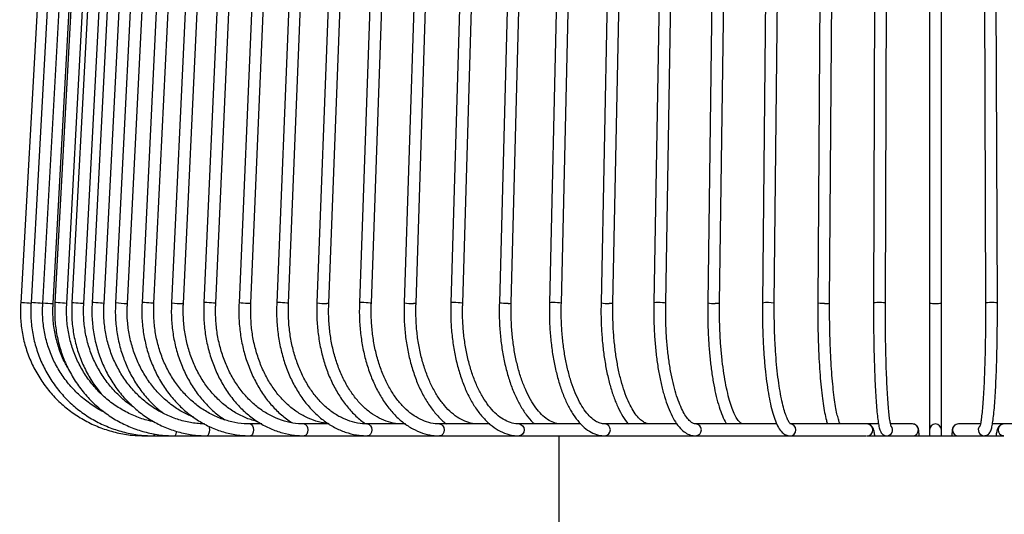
# Model space of a CAD drawing. Header units: millimetres. Extents: x 63 to 126, y 118 to 245.
# Tile 7 of 17: x 86 to 103, y 158 to 167. Entities that reach past the tile are written whole.
import ezdxf

# ---------------------------------------------------------------- set-up
doc = ezdxf.new("R2010")
doc.units = ezdxf.units.MM
doc.styles.add('SLDTEXTSTYLE0', font='TXT', dxfattribs={"width": 0.75})
doc.dimstyles.new('SLDDIMSTYLE0', dxfattribs={"dimtxt": 3.5, "dimasz": 3.302, "dimexe": 0, "dimexo": 0.0625, "dimgap": 0.875, "dimtad": 1, "dimdec": 0, "dimlfac": 10, "dimrnd": 1e-09, "dimzin": 12, "dimdsep": 46, "dimtxsty": 'SLDTEXTSTYLE0', "dimsah": 1, "dimcen": 0.09, "dimadec": 0, "dimazin": 3, "dimtfac": 1, "dimtdec": 0, "dimtofl": 0, "dimtmove": 0, "dimatfit": 3, "dimfxl": 0, "dimfrac": 2, "dimtolj": 1, "dimtzin": 12, "dimarcsym": 0})

# ---------------------------------------------------------------- blocks, each defined once
blk = doc.blocks.new('_D')
at = {"color": 7, "linetype": 'Continuous', "lineweight": 0}
for p, q in [((94.43, 174.985), (66.29, 174.985)), ((67.29, 174.985), (67.29, 117.985)), ((94.432, 117.985), (66.29, 117.985))]:
    blk.add_line(p, q, dxfattribs=at)
at = {"color": 7, "linetype": 'Continuous', "lineweight": 18}
for points in [[(67.29, 174.985), (66.782, 171.683), (67.798, 171.683)], [(67.29, 117.985), (67.798, 121.287), (66.782, 121.287)]]:
    blk.add_solid(points, dxfattribs=at)
at = {"color": 7, "linetype": 'Continuous', "lineweight": 18, "insert": (62.778, 146.365), "char_height": 3.5, "attachment_point": 1, "rotation": 90, "style": 'SLDTEXTSTYLE0'}
blk.add_mtext('570', dxfattribs=at)

msp = doc.modelspace()

# ---------------------------------------------------------------- linework, layer by layer
at = {"color": 7, "linetype": 'Continuous', "lineweight": 25}
for p, q in [((86.91, 171.98), (86.351, 161.98)), ((87.078, 171.98), (86.525, 161.98)), ((86.725, 161.969), (87.277, 171.969)), ((86.898, 161.969), (87.445, 171.969)), ((87.467, 171.98), (86.929, 161.98)), ((87.129, 161.969), (87.667, 171.969)), ((87.743, 171.979), (87.215, 161.979)), ((87.415, 161.969), (87.943, 171.969)), ((88.072, 171.979), (87.556, 161.979)), ((87.756, 161.969), (88.271, 171.969)), ((88.452, 171.979), (87.951, 161.979)), ((88.151, 161.969), (88.652, 171.969)), ((88.883, 171.979), (88.398, 161.979)), ((88.598, 161.969), (89.082, 171.969)), ((89.362, 171.979), (88.895, 161.979)), ((89.095, 161.969), (89.561, 171.969)), ((89.888, 171.979), (89.441, 161.979)), ((89.641, 161.97), (90.087, 171.97)), ((90.458, 171.978), (90.033, 161.978)), ((90.233, 161.97), (90.658, 171.97)), ((91.071, 171.978), (90.67, 161.978)), ((90.87, 161.97), (91.271, 171.97)), ((91.725, 171.978), (91.348, 161.978)), ((91.548, 161.97), (91.925, 171.97)), ((92.416, 171.978), (92.065, 161.978)), ((92.265, 161.971), (92.616, 171.971)), ((93.142, 171.977), (92.819, 161.977)), ((93.019, 161.971), (93.342, 171.971)), ((93.901, 171.977), (93.606, 161.977)), ((93.806, 161.971), (94.101, 171.971)), ((94.689, 171.977), (94.424, 161.977)), ((94.624, 161.971), (94.889, 171.971)), ((95.504, 171.976), (95.27, 161.976)), ((95.47, 161.972), (95.704, 171.972)), ((96.342, 171.976), (96.14, 161.976)), ((96.34, 161.972), (96.542, 171.972)), ((97.2, 171.976), (97.031, 161.976)), ((97.231, 161.972), (97.4, 171.972)), ((98.076, 171.976), (97.939, 161.976)), ((98.139, 161.973), (98.276, 171.973)), ((98.965, 171.975), (98.862, 161.975)), ((99.062, 161.973), (99.165, 171.973)), ((99.864, 171.975), (99.795, 161.975)), ((99.995, 161.973), (100.064, 171.973)), ((100.77, 171.974), (100.736, 161.974)), ((100.936, 161.974), (100.97, 171.974)), ((101.68, 171.974), (101.68, 161.974)), ((101.88, 161.974), (101.88, 171.974)), ((102.59, 171.974), (102.624, 161.974)), ((102.824, 161.974), (102.79, 171.974)), ((86.896, 161.967), (86.896, 161.967)), ((87.125, 161.967), (87.127, 161.968)), ((87.414, 161.968), (87.409, 161.967)), ((101.68, 161.974), (101.68, 159.835)), ((101.88, 159.835), (101.88, 161.974)), ((90.415, 159.935), (90.226, 159.935)), ((91.551, 159.935), (91.133, 159.935)), ((92.84, 159.935), (92.202, 159.935)), ((94.263, 159.935), (93.416, 159.935)), ((95.799, 159.935), (94.757, 159.935)), ((97.421, 159.935), (96.204, 159.935)), ((99.104, 159.935), (97.736, 159.935)), ((100.625, 159.935), (99.329, 159.935)), ((100.819, 159.935), (100.625, 159.935)), ((101.393, 159.935), (101.023, 159.935)), ((102.538, 159.935), (102.167, 159.935)), ((102.935, 159.935), (102.741, 159.935)), ((104.232, 159.935), (102.935, 159.935)), ((101.68, 159.835), (101.68, 159.735)), ((101.88, 159.735), (101.88, 159.835)), ((88.445, 159.735), (88.596, 159.735)), ((88.596, 159.735), (88.948, 159.735)), ((88.948, 159.735), (89.494, 159.735)), ((89.494, 159.735), (90.226, 159.735)), ((90.226, 159.735), (91.133, 159.735)), ((91.133, 159.735), (92.202, 159.735)), ((92.202, 159.735), (93.416, 159.735)), ((93.416, 159.735), (94.757, 159.735)), ((94.757, 159.735), (96.204, 159.735)), ((95.43, 159.735), (95.43, 158.035)), ((96.204, 159.735), (97.736, 159.735)), ((97.736, 159.735), (99.329, 159.735)), ((99.329, 159.735), (100.613, 159.735)), ((100.625, 159.735), (100.959, 159.735)), ((100.959, 159.735), (101.389, 159.735)), ((101.392, 159.735), (102.168, 159.735)), ((102.171, 159.735), (102.602, 159.735)), ((102.602, 159.735), (102.935, 159.735)), ((102.935, 159.735), (102.929, 159.735))]:
    msp.add_line(p, q, dxfattribs=at)
at = {"color": 7, "linetype": 'Continuous', "lineweight": 25, "flags": 128}
for points in [[(86.521, 161.969), (86.491, 161.971), (86.454, 161.974), (86.415, 161.977), (86.382, 161.979), (86.36, 161.981), (86.351, 161.981), (86.351, 161.981)], [(86.723, 161.967), (86.722, 161.968), (86.705, 161.969), (86.677, 161.971), (86.64, 161.974), (86.601, 161.977), (86.566, 161.979), (86.539, 161.981), (86.526, 161.981), (86.527, 161.981)], [(87.127, 161.968), (87.128, 161.968), (87.116, 161.969), (87.091, 161.971), (87.056, 161.974), (87.017, 161.977), (86.98, 161.979), (86.951, 161.981), (86.933, 161.981), (86.93, 161.981)], [(87.409, 161.967), (87.389, 161.968), (87.358, 161.969), (87.32, 161.971), (87.282, 161.974), (87.248, 161.977), (87.225, 161.979), (87.215, 161.981), (87.216, 161.981)], [(87.756, 161.968), (87.749, 161.969), (87.727, 161.971), (87.695, 161.974), (87.657, 161.977), (87.619, 161.979), (87.586, 161.981), (87.564, 161.981), (87.556, 161.981), (87.557, 161.981)], [(88.15, 161.968), (88.151, 161.968), (88.14, 161.967)], [(88.596, 161.968), (88.594, 161.969), (88.577, 161.971), (88.548, 161.974), (88.511, 161.977), (88.472, 161.979), (88.437, 161.981), (88.412, 161.981), (88.399, 161.981), (88.4, 161.98)], [(89.093, 161.968), (89.093, 161.968), (89.078, 161.967)], [(89.639, 161.969), (89.64, 161.969), (89.627, 161.971), (89.601, 161.974), (89.566, 161.977), (89.527, 161.979), (89.491, 161.981), (89.461, 161.981), (89.444, 161.981), (89.443, 161.98)], [(90.209, 161.967), (90.178, 161.968), (90.141, 161.969), (90.102, 161.971), (90.068, 161.974), (90.044, 161.977), (90.034, 161.979), (90.035, 161.979)], [(90.232, 161.969), (90.228, 161.968), (90.209, 161.967)], [(90.869, 161.969), (90.869, 161.969), (90.861, 161.971), (90.839, 161.974), (90.806, 161.977), (90.768, 161.979), (90.73, 161.981), (90.698, 161.981), (90.677, 161.981), (90.67, 161.979)], [(91.547, 161.969), (91.548, 161.969), (91.538, 161.968), (91.515, 161.967)], [(92.263, 161.97), (92.261, 161.971), (92.243, 161.974), (92.213, 161.977), (92.176, 161.979), (92.137, 161.981), (92.103, 161.981), (92.077, 161.981), (92.066, 161.979), (92.067, 161.978)], [(93.017, 161.97), (93.017, 161.969), (93.003, 161.968), (92.977, 161.967)], [(93.804, 161.971), (93.805, 161.971), (93.791, 161.974), (93.765, 161.977), (93.729, 161.979), (93.69, 161.981), (93.654, 161.981), (93.625, 161.981), (93.609, 161.979), (93.608, 161.978)], [(94.572, 161.967), (94.534, 161.968), (94.495, 161.969), (94.461, 161.971), (94.436, 161.974), (94.425, 161.977), (94.426, 161.977)], [(95.469, 161.971), (95.47, 161.971), (95.461, 161.974), (95.438, 161.977), (95.405, 161.979), (95.366, 161.981), (95.328, 161.981), (95.297, 161.981), (95.276, 161.979), (95.271, 161.977)], [(96.34, 161.972), (96.34, 161.971), (96.331, 161.969), (96.309, 161.968), (96.276, 161.967)], [(97.229, 161.972), (97.226, 161.974), (97.207, 161.977), (97.177, 161.979), (97.139, 161.981), (97.101, 161.981), (97.066, 161.981), (97.042, 161.979), (97.031, 161.977), (97.032, 161.976)], [(98.138, 161.972), (98.138, 161.971), (98.125, 161.969), (98.099, 161.968), (98.064, 161.967)], [(99.908, 161.967), (99.869, 161.968), (99.834, 161.969), (99.808, 161.971), (99.796, 161.974), (99.797, 161.975)], [(100.935, 161.974), (100.936, 161.974), (100.926, 161.977), (100.902, 161.979), (100.869, 161.981), (100.83, 161.981), (100.792, 161.981), (100.761, 161.979), (100.741, 161.977), (100.737, 161.975)], [(102.823, 161.975), (102.819, 161.977), (102.799, 161.979), (102.768, 161.981), (102.731, 161.981), (102.692, 161.981), (102.658, 161.979), (102.635, 161.977), (102.625, 161.974), (102.625, 161.974)], [(90.226, 159.935), (90.245, 159.927), (90.261, 159.905), (90.272, 159.873), (90.276, 159.835), (90.272, 159.796), (90.261, 159.764), (90.245, 159.742), (90.226, 159.735), (90.226, 159.735)], [(91.133, 159.935), (91.156, 159.927), (91.176, 159.905), (91.189, 159.873), (91.193, 159.835), (91.189, 159.796), (91.176, 159.764), (91.156, 159.742), (91.133, 159.735), (91.133, 159.735)], [(92.202, 159.935), (92.229, 159.927), (92.251, 159.905), (92.266, 159.873), (92.272, 159.835), (92.266, 159.796), (92.251, 159.764), (92.229, 159.742), (92.202, 159.735), (92.202, 159.735)], [(93.416, 159.935), (93.446, 159.927), (93.471, 159.905), (93.488, 159.873), (93.494, 159.835), (93.488, 159.796), (93.471, 159.764), (93.446, 159.742), (93.416, 159.735), (93.416, 159.735)], [(94.757, 159.935), (94.789, 159.927), (94.817, 159.905), (94.835, 159.873), (94.842, 159.835), (94.835, 159.796), (94.817, 159.764), (94.789, 159.742), (94.757, 159.735), (94.757, 159.735)], [(88.974, 159.815), (88.973, 159.796), (88.967, 159.764), (88.958, 159.742), (88.948, 159.735), (88.948, 159.735)], [(89.523, 159.9), (89.53, 159.873), (89.533, 159.835), (89.53, 159.796), (89.521, 159.764), (89.509, 159.742), (89.494, 159.735), (89.494, 159.735)]]:
    msp.add_lwpolyline(points, dxfattribs=at)
at = {"color": 7, "linetype": 'Continuous', "lineweight": 25}
for centre, radius, start, end in [((87.044, 165.591), 3.627, 264.9613, 267.6627), ((88.135, 163.243), 1.275, 261.7592, 270.2335), ((89.05, 162.862), 0.895, 260.1754, 271.8109), ((91.488, 162.776), 0.809, 260.0781, 271.9078), ((92.942, 162.586), 0.62, 258.7484, 273.2123), ((94.588, 162.089), 0.123, 262.1239, 286.1585), ((96.244, 162.478), 0.512, 258.3662, 273.6227), ((98.028, 162.335), 0.369, 256.3897, 275.5277), ((98.956, 161.51), 0.474, 77.3288, 101.202), ((99.934, 162.214), 0.248, 264.0389, 284.0405), ((101.755, 162.331), 0.364, 258.1054, 273.914), ((101.805, 162.331), 0.364, 266.086, 281.8946), ((96.197, 159.835), 0.1, 273.6621, 86.3093), ((97.732, 159.835), 0.1, 271.8193, 88.1472), ((99.327, 159.835), 0.1, 270.6162, 89.34), ((100.624, 159.835), 0.1, 270.6605, 89.3395), ((101.393, 159.835), 0.1, 270.0875, 89.9125), ((101.78, 159.835), 0.1, 90, 180), ((101.78, 159.835), 0.1, 0, 90), ((102.167, 159.835), 0.1, 90.0875, 269.9125), ((102.937, 159.835), 0.1, 90.822, 265.5867), ((88.563, 159.765), 0.045, 318.1392, 3.719), ((100.959, 159.835), 0.1, 269.9636, 40.0739), ((102.602, 159.835), 0.1, 140.506, 269.9234)]:
    msp.add_arc(centre, radius, start, end, dxfattribs=at)
for points, knots in [([(86.351, 161.981), (86.348, 161.935), (86.342, 161.803), (86.355, 161.585), (86.401, 161.331), (86.478, 161.085), (86.585, 160.849), (86.72, 160.629), (86.88, 160.427), (87.064, 160.246), (87.269, 160.089), (87.491, 159.958), (87.728, 159.855), (87.976, 159.783), (88.216, 159.741), (88.373, 159.737), (88.445, 159.735)], [0, 0, 0, 0, 0.040245, 0.115013, 0.189815, 0.264617, 0.339418, 0.41422, 0.489021, 0.563822, 0.638623, 0.713423, 0.788223, 0.863023, 0.937823, 1, 1, 1, 1]), ([(86.525, 161.981), (86.523, 161.935), (86.516, 161.803), (86.53, 161.585), (86.575, 161.331), (86.651, 161.084), (86.757, 160.849), (86.89, 160.629), (87.049, 160.426), (87.231, 160.245), (87.434, 160.088), (87.654, 159.958), (87.888, 159.855), (88.133, 159.782), (88.371, 159.741), (88.526, 159.737), (88.596, 159.735)], [0, 0, 0, 0, 0.040234, 0.115041, 0.189883, 0.264723, 0.339562, 0.414396, 0.489226, 0.564048, 0.638864, 0.713671, 0.788472, 0.863265, 0.938052, 1, 1, 1, 1]), ([(87.775, 160.126), (87.775, 160.126), (87.701, 160.157), (87.563, 160.245), (87.368, 160.39), (87.195, 160.563), (87.045, 160.756), (86.921, 160.967), (86.825, 161.193), (86.758, 161.429), (86.722, 161.667), (86.717, 161.848), (86.723, 161.946), (86.724, 161.967)], [0, 0, 0, 0, 0.000219, 0.108871, 0.217513, 0.326142, 0.434757, 0.543359, 0.651947, 0.760524, 0.869091, 0.971975, 1, 1, 1, 1]), ([(87.141, 160.893), (87.126, 160.918), (87.069, 161.013), (86.998, 161.193), (86.931, 161.428), (86.896, 161.667), (86.891, 161.848), (86.897, 161.946), (86.898, 161.967)], [0, 0, 0, 0, 0.0798652, 0.2986263, 0.5173442, 0.7360273, 0.9432477, 1, 1, 1, 1]), ([(86.929, 161.981), (86.927, 161.935), (86.92, 161.803), (86.933, 161.585), (86.978, 161.331), (87.052, 161.084), (87.155, 160.849), (87.285, 160.628), (87.44, 160.426), (87.618, 160.245), (87.816, 160.088), (88.03, 159.957), (88.259, 159.854), (88.498, 159.782), (88.729, 159.741), (88.88, 159.737), (88.948, 159.735)], [0, 0, 0, 0, 0.040209, 0.115102, 0.190032, 0.264961, 0.339884, 0.414796, 0.489693, 0.56457, 0.639424, 0.714253, 0.789056, 0.863834, 0.938591, 1, 1, 1, 1]), ([(88.595, 159.971), (88.518, 159.989), (88.365, 160.027), (88.148, 160.122), (87.942, 160.243), (87.754, 160.391), (87.586, 160.563), (87.44, 160.756), (87.32, 160.967), (87.226, 161.192), (87.161, 161.428), (87.126, 161.667), (87.122, 161.848), (87.127, 161.946), (87.128, 161.967)], [0, 0, 0, 0, 0.089357, 0.178698, 0.268015, 0.3573, 0.446549, 0.53576, 0.624936, 0.71408, 0.803197, 0.892293, 0.976712, 1, 1, 1, 1]), ([(87.215, 161.981), (87.213, 161.935), (87.207, 161.803), (87.22, 161.585), (87.263, 161.33), (87.336, 161.084), (87.438, 160.849), (87.561, 160.632), (87.662, 160.505), (87.71, 160.443)], [0, 0, 0, 0, 0.082942, 0.237616, 0.392368, 0.547118, 0.701855, 0.856563, 1, 1, 1, 1]), ([(88.242, 160.231), (88.233, 160.237), (88.157, 160.282), (88.029, 160.393), (87.863, 160.562), (87.72, 160.756), (87.602, 160.967), (87.51, 161.192), (87.447, 161.428), (87.413, 161.667), (87.408, 161.847), (87.414, 161.946), (87.415, 161.968)], [0, 0, 0, 0, 0.015933, 0.136005, 0.256001, 0.375921, 0.495774, 0.615566, 0.73531, 0.855016, 0.968429, 1, 1, 1, 1]), ([(87.556, 161.981), (87.554, 161.935), (87.548, 161.803), (87.561, 161.585), (87.604, 161.33), (87.675, 161.083), (87.774, 160.848), (87.899, 160.627), (88.048, 160.425), (88.219, 160.244), (88.409, 160.087), (88.615, 159.956), (88.835, 159.853), (89.064, 159.782), (89.285, 159.741), (89.429, 159.737), (89.494, 159.735)], [0, 0, 0, 0, 0.040171, 0.115188, 0.190245, 0.265301, 0.340351, 0.415386, 0.490396, 0.56537, 0.640299, 0.715174, 0.78999, 0.864748, 0.939452, 1, 1, 1, 1]), ([(89.448, 159.936), (89.425, 159.937), (89.327, 159.939), (89.156, 159.966), (88.938, 160.028), (88.73, 160.121), (88.534, 160.243), (88.354, 160.391), (88.193, 160.563), (88.054, 160.756), (87.939, 160.967), (87.849, 161.192), (87.787, 161.428), (87.754, 161.666), (87.749, 161.847), (87.755, 161.946), (87.756, 161.968)], [0, 0, 0, 0, 0.024475, 0.104578, 0.184713, 0.26481, 0.344847, 0.424813, 0.504705, 0.584528, 0.664291, 0.744003, 0.823675, 0.903317, 0.978768, 1, 1, 1, 1]), ([(87.951, 161.98), (87.949, 161.934), (87.943, 161.803), (87.956, 161.584), (87.997, 161.33), (88.067, 161.083), (88.163, 160.848), (88.285, 160.627), (88.43, 160.425), (88.586, 160.252), (88.701, 160.159), (88.754, 160.116)], [0, 0, 0, 0, 0.063895, 0.183395, 0.302961, 0.422532, 0.542095, 0.661634, 0.781129, 0.900557, 1, 1, 1, 1]), ([(89.27, 160.047), (89.212, 160.072), (89.086, 160.125), (88.906, 160.243), (88.731, 160.391), (88.575, 160.563), (88.44, 160.756), (88.328, 160.966), (88.242, 161.192), (88.181, 161.427), (88.149, 161.666), (88.144, 161.847), (88.15, 161.946), (88.151, 161.968)], [0, 0, 0, 0, 0.085174, 0.184833, 0.284362, 0.383763, 0.483051, 0.582245, 0.681365, 0.78043, 0.879455, 0.973265, 1, 1, 1, 1]), ([(88.398, 161.98), (88.396, 161.934), (88.39, 161.803), (88.402, 161.584), (88.443, 161.33), (88.51, 161.083), (88.604, 160.847), (88.722, 160.626), (88.862, 160.424), (89.024, 160.242), (89.204, 160.085), (89.399, 159.955), (89.607, 159.852), (89.823, 159.781), (90.031, 159.741), (90.166, 159.737), (90.226, 159.735)], [0, 0, 0, 0, 0.040123, 0.115285, 0.190492, 0.265705, 0.340916, 0.416117, 0.49129, 0.566417, 0.641476, 0.716442, 0.791297, 0.866033, 0.940656, 1, 1, 1, 1]), ([(90.226, 159.935), (90.19, 159.935), (90.085, 159.938), (89.91, 159.966), (89.706, 160.028), (89.511, 160.121), (89.327, 160.243), (89.159, 160.391), (89.008, 160.562), (88.877, 160.755), (88.769, 160.966), (88.686, 161.191), (88.627, 161.427), (88.596, 161.665), (88.592, 161.846), (88.597, 161.946), (88.598, 161.968)], [0, 0, 0, 0, 0.040104, 0.119128, 0.198164, 0.277104, 0.35591, 0.434571, 0.513097, 0.591511, 0.669838, 0.748103, 0.826323, 0.904511, 0.978582, 1, 1, 1, 1]), ([(88.895, 161.98), (88.893, 161.934), (88.888, 161.802), (88.899, 161.584), (88.938, 161.33), (89.003, 161.083), (89.094, 160.847), (89.207, 160.626), (89.343, 160.423), (89.5, 160.243), (89.651, 160.101), (89.755, 160.033), (89.795, 160.006)], [0, 0, 0, 0, 0.058121, 0.167187, 0.276319, 0.385468, 0.494625, 0.603775, 0.712894, 0.821946, 0.930885, 1, 1, 1, 1]), ([(90.352, 159.972), (90.288, 159.99), (90.158, 160.027), (89.972, 160.121), (89.796, 160.242), (89.634, 160.39), (89.489, 160.562), (89.364, 160.755), (89.26, 160.965), (89.18, 161.19), (89.123, 161.426), (89.094, 161.664), (89.089, 161.846), (89.094, 161.946), (89.095, 161.968)], [0, 0, 0, 0, 0.088261, 0.178143, 0.267802, 0.357232, 0.446466, 0.535548, 0.624524, 0.713429, 0.802287, 0.891114, 0.975267, 1, 1, 1, 1]), ([(89.441, 161.98), (89.439, 161.934), (89.434, 161.802), (89.445, 161.584), (89.482, 161.33), (89.545, 161.083), (89.631, 160.847), (89.741, 160.626), (89.871, 160.423), (90.021, 160.241), (90.188, 160.084), (90.369, 159.953), (90.562, 159.851), (90.764, 159.78), (90.955, 159.741), (91.079, 159.737), (91.133, 159.735)], [0, 0, 0, 0, 0.040065, 0.115379, 0.190741, 0.26612, 0.341516, 0.416918, 0.492309, 0.56766, 0.642928, 0.718062, 0.793011, 0.86774, 0.942246, 1, 1, 1, 1]), ([(91.133, 159.935), (91.101, 159.935), (91.004, 159.938), (90.844, 159.965), (90.658, 160.028), (90.479, 160.121), (90.31, 160.242), (90.156, 160.39), (90.018, 160.562), (89.898, 160.754), (89.799, 160.965), (89.722, 161.189), (89.668, 161.425), (89.639, 161.663), (89.635, 161.845), (89.64, 161.945), (89.641, 161.969)], [0, 0, 0, 0, 0.040029, 0.119411, 0.19875, 0.277864, 0.356695, 0.435257, 0.513606, 0.591806, 0.669911, 0.747962, 0.825981, 0.90398, 0.977882, 1, 1, 1, 1]), ([(90.033, 161.979), (90.032, 161.934), (90.027, 161.802), (90.037, 161.584), (90.073, 161.33), (90.132, 161.083), (90.215, 160.847), (90.319, 160.626), (90.443, 160.422), (90.587, 160.241), (90.745, 160.082), (90.863, 159.999), (90.921, 159.958)], [0, 0, 0, 0, 0.055704, 0.160596, 0.265557, 0.370552, 0.475585, 0.580653, 0.685731, 0.790772, 0.895701, 1, 1, 1, 1]), ([(91.538, 159.942), (91.484, 159.949), (91.369, 159.965), (91.198, 160.028), (91.028, 160.121), (90.869, 160.242), (90.722, 160.389), (90.591, 160.561), (90.478, 160.753), (90.384, 160.964), (90.31, 161.188), (90.259, 161.424), (90.232, 161.662), (90.228, 161.845), (90.232, 161.945), (90.233, 161.969)], [0, 0, 0, 0, 0.075164, 0.158735, 0.241947, 0.324737, 0.40716, 0.489319, 0.571314, 0.653219, 0.735084, 0.816929, 0.898765, 0.976314, 1, 1, 1, 1]), ([(90.67, 161.979), (90.668, 161.934), (90.663, 161.802), (90.673, 161.584), (90.707, 161.33), (90.763, 161.083), (90.841, 160.847), (90.94, 160.626), (91.058, 160.423), (91.194, 160.241), (91.346, 160.083), (91.511, 159.952), (91.687, 159.85), (91.87, 159.779), (92.043, 159.741), (92.154, 159.736), (92.202, 159.735)], [0, 0, 0, 0, 0.040003, 0.115454, 0.190958, 0.266492, 0.342067, 0.417686, 0.493342, 0.568996, 0.644584, 0.720012, 0.795162, 0.86993, 0.944275, 1, 1, 1, 1]), ([(92.202, 159.935), (92.173, 159.935), (92.088, 159.938), (91.946, 159.965), (91.779, 160.027), (91.619, 160.12), (91.469, 160.241), (91.331, 160.389), (91.208, 160.56), (91.101, 160.752), (91.012, 160.962), (90.943, 161.187), (90.894, 161.422), (90.868, 161.66), (90.864, 161.844), (90.868, 161.945), (90.869, 161.969)], [0, 0, 0, 0, 0.03994, 0.119943, 0.199763, 0.279065, 0.357809, 0.436114, 0.514138, 0.592014, 0.669826, 0.747619, 0.825414, 0.903218, 0.976963, 1, 1, 1, 1]), ([(91.348, 161.979), (91.346, 161.933), (91.342, 161.802), (91.351, 161.585), (91.383, 161.33), (91.436, 161.083), (91.509, 160.847), (91.602, 160.626), (91.713, 160.423), (91.841, 160.24), (91.985, 160.084), (92.098, 159.982), (92.166, 159.942), (92.177, 159.935)], [0, 0, 0, 0, 0.0542381, 0.156703, 0.2592408, 0.3618295, 0.4644927, 0.5672464, 0.6700909, 0.7729944, 0.875848, 0.9784891, 1, 1, 1, 1]), ([(92.792, 159.935), (92.765, 159.935), (92.686, 159.938), (92.554, 159.965), (92.398, 160.027), (92.249, 160.12), (92.109, 160.241), (91.98, 160.388), (91.865, 160.559), (91.765, 160.751), (91.681, 160.961), (91.617, 161.185), (91.571, 161.421), (91.546, 161.663), (91.543, 161.847), (91.547, 161.949), (91.548, 161.969)], [0, 0, 0, 0, 0.03989, 0.120373, 0.200525, 0.279896, 0.358508, 0.436592, 0.514385, 0.592057, 0.669697, 0.747346, 0.825027, 0.902738, 0.980467, 1, 1, 1, 1]), ([(92.065, 161.979), (92.064, 161.933), (92.06, 161.802), (92.068, 161.585), (92.098, 161.331), (92.147, 161.084), (92.215, 160.848), (92.302, 160.627), (92.406, 160.424), (92.525, 160.241), (92.659, 160.083), (92.806, 159.951), (92.962, 159.849), (93.126, 159.778), (93.278, 159.74), (93.375, 159.736), (93.416, 159.735)], [0, 0, 0, 0, 0.039939, 0.115501, 0.191119, 0.266781, 0.342512, 0.418335, 0.494259, 0.570276, 0.646317, 0.722227, 0.797782, 0.872717, 0.946857, 1, 1, 1, 1]), ([(93.416, 159.935), (93.392, 159.935), (93.319, 159.938), (93.197, 159.965), (93.054, 160.027), (92.916, 160.119), (92.786, 160.24), (92.667, 160.387), (92.56, 160.557), (92.467, 160.749), (92.39, 160.959), (92.329, 161.183), (92.287, 161.418), (92.264, 161.661), (92.26, 161.846), (92.264, 161.949), (92.265, 161.97)], [0, 0, 0, 0, 0.039838, 0.120976, 0.201536, 0.280917, 0.359296, 0.437077, 0.514591, 0.592035, 0.669482, 0.746986, 0.824555, 0.902179, 0.979834, 1, 1, 1, 1]), ([(92.819, 161.978), (92.818, 161.933), (92.814, 161.802), (92.822, 161.585), (92.849, 161.331), (92.894, 161.085), (92.958, 160.849), (93.037, 160.628), (93.133, 160.425), (93.244, 160.242), (93.369, 160.085), (93.467, 159.982), (93.526, 159.942), (93.536, 159.935)], [0, 0, 0, 0, 0.053994, 0.156286, 0.258653, 0.361088, 0.463636, 0.566341, 0.669236, 0.772329, 0.875574, 0.97873, 1, 1, 1, 1]), ([(94.072, 159.935), (94.05, 159.935), (93.984, 159.938), (93.874, 159.964), (93.743, 160.026), (93.617, 160.119), (93.498, 160.239), (93.389, 160.385), (93.291, 160.555), (93.206, 160.747), (93.134, 160.956), (93.079, 161.18), (93.039, 161.416), (93.018, 161.659), (93.015, 161.845), (93.018, 161.948), (93.019, 161.97)], [0, 0, 0, 0, 0.039785, 0.12184, 0.202881, 0.282156, 0.360163, 0.437551, 0.51474, 0.591913, 0.669164, 0.746525, 0.82399, 0.901533, 0.97912, 1, 1, 1, 1]), ([(93.606, 161.978), (93.605, 161.933), (93.602, 161.802), (93.609, 161.585), (93.634, 161.332), (93.675, 161.086), (93.733, 160.85), (93.806, 160.63), (93.893, 160.426), (93.994, 160.244), (94.108, 160.085), (94.233, 159.952), (94.368, 159.848), (94.51, 159.776), (94.641, 159.74), (94.723, 159.736), (94.757, 159.735)], [0, 0, 0, 0, 0.039879, 0.115519, 0.191215, 0.266966, 0.342812, 0.418797, 0.494962, 0.571335, 0.64791, 0.724555, 0.800879, 0.87629, 0.950226, 1, 1, 1, 1]), ([(94.757, 159.935), (94.738, 159.935), (94.679, 159.938), (94.58, 159.964), (94.463, 160.026), (94.349, 160.118), (94.242, 160.238), (94.144, 160.383), (94.055, 160.553), (93.977, 160.744), (93.912, 160.953), (93.861, 161.177), (93.825, 161.413), (93.805, 161.656), (93.802, 161.843), (93.806, 161.948), (93.806, 161.97)], [0, 0, 0, 0, 0.039733, 0.12311, 0.204675, 0.283628, 0.361084, 0.437987, 0.5148, 0.591692, 0.668749, 0.745977, 0.823346, 0.900815, 0.978342, 1, 1, 1, 1]), ([(94.424, 161.977), (94.423, 161.932), (94.42, 161.802), (94.427, 161.586), (94.449, 161.333), (94.486, 161.087), (94.538, 160.852), (94.603, 160.631), (94.682, 160.429), (94.773, 160.246), (94.876, 160.088), (94.959, 159.984), (95.009, 159.942), (95.019, 159.935)], [0, 0, 0, 0, 0.053659, 0.1555374, 0.2574908, 0.3595221, 0.4616946, 0.5640789, 0.6667524, 0.7697915, 0.8732416, 0.9770322, 1, 1, 1, 1]), ([(95.468, 159.935), (95.452, 159.935), (95.401, 159.937), (95.316, 159.963), (95.211, 160.025), (95.111, 160.117), (95.016, 160.236), (94.928, 160.381), (94.848, 160.55), (94.778, 160.74), (94.72, 160.95), (94.674, 161.174), (94.642, 161.41), (94.624, 161.653), (94.621, 161.841), (94.624, 161.947), (94.624, 161.971)], [0, 0, 0, 0, 0.039685, 0.12504, 0.207052, 0.285328, 0.362025, 0.438368, 0.514752, 0.591368, 0.668248, 0.745357, 0.82264, 0.900042, 0.977511, 1, 1, 1, 1]), ([(95.27, 161.977), (95.269, 161.932), (95.266, 161.802), (95.272, 161.586), (95.292, 161.333), (95.325, 161.088), (95.37, 160.854), (95.428, 160.634), (95.497, 160.431), (95.578, 160.249), (95.669, 160.089), (95.77, 159.955), (95.881, 159.85), (96, 159.776), (96.109, 159.74), (96.178, 159.736), (96.204, 159.735)], [0, 0, 0, 0, 0.039831, 0.115516, 0.191257, 0.267056, 0.342965, 0.419043, 0.495363, 0.572011, 0.649074, 0.726581, 0.804249, 0.880887, 0.95481, 1, 1, 1, 1]), ([(96.204, 159.935), (96.191, 159.935), (96.152, 159.937), (96.087, 159.958), (96.004, 160.009), (95.92, 160.089), (95.836, 160.2), (95.757, 160.338), (95.685, 160.501), (95.621, 160.686), (95.567, 160.891), (95.523, 161.112), (95.492, 161.346), (95.472, 161.588), (95.466, 161.798), (95.469, 161.926), (95.47, 161.971)], [0, 0, 0, 0, 0.039647, 0.117141, 0.190231, 0.267881, 0.343765, 0.419405, 0.495266, 0.571529, 0.64817, 0.725111, 0.802271, 0.879581, 0.956978, 1, 1, 1, 1]), ([(96.14, 161.977), (96.139, 161.932), (96.137, 161.802), (96.142, 161.587), (96.159, 161.335), (96.187, 161.09), (96.226, 160.856), (96.276, 160.637), (96.336, 160.435), (96.405, 160.252), (96.485, 160.095), (96.55, 159.988), (96.592, 159.944), (96.601, 159.935)], [0, 0, 0, 0, 0.05318, 0.154296, 0.255485, 0.356749, 0.45816, 0.559801, 0.661786, 0.764263, 0.867423, 0.971462, 1, 1, 1, 1]), ([(96.961, 159.935), (96.951, 159.935), (96.922, 159.937), (96.872, 159.955), (96.805, 160.002), (96.734, 160.079), (96.663, 160.186), (96.595, 160.32), (96.532, 160.48), (96.476, 160.663), (96.428, 160.867), (96.39, 161.087), (96.361, 161.32), (96.343, 161.562), (96.337, 161.781), (96.339, 161.917), (96.34, 161.972)], [0, 0, 0, 0, 0.039633, 0.115998, 0.187451, 0.263392, 0.338031, 0.412788, 0.48815, 0.564127, 0.640594, 0.717418, 0.794489, 0.871724, 0.949056, 1, 1, 1, 1]), ([(97.031, 161.976), (97.03, 161.932), (97.028, 161.802), (97.032, 161.587), (97.046, 161.336), (97.07, 161.092), (97.103, 160.859), (97.145, 160.64), (97.195, 160.439), (97.253, 160.258), (97.319, 160.099), (97.393, 159.964), (97.473, 159.86), (97.558, 159.787), (97.646, 159.743), (97.706, 159.737), (97.736, 159.735)], [0, 0, 0, 0, 0.0398, 0.115512, 0.191276, 0.267092, 0.343012, 0.419098, 0.49544, 0.572165, 0.649468, 0.727619, 0.806886, 0.877095, 0.941016, 1, 1, 1, 1]), ([(97.736, 159.935), (97.73, 159.935), (97.712, 159.936), (97.678, 159.95), (97.627, 159.991), (97.569, 160.062), (97.511, 160.164), (97.454, 160.294), (97.4, 160.45), (97.352, 160.63), (97.311, 160.831), (97.277, 161.049), (97.252, 161.281), (97.235, 161.523), (97.228, 161.755), (97.23, 161.905), (97.231, 161.972)], [0, 0, 0, 0, 0.039669, 0.112704, 0.181836, 0.255211, 0.328147, 0.401931, 0.476788, 0.552493, 0.628795, 0.705502, 0.782477, 0.859626, 0.936878, 1, 1, 1, 1]), ([(97.939, 161.976), (97.939, 161.931), (97.937, 161.802), (97.941, 161.588), (97.952, 161.337), (97.971, 161.094), (97.997, 160.862), (98.031, 160.644), (98.071, 160.444), (98.117, 160.263), (98.171, 160.107), (98.216, 159.996), (98.248, 159.948), (98.257, 159.935)], [0, 0, 0, 0, 0.052477, 0.152339, 0.252266, 0.352253, 0.45236, 0.552666, 0.653281, 0.754381, 0.856255, 0.959397, 1, 1, 1, 1]), ([(98.526, 159.935), (98.524, 159.935), (98.52, 159.935), (98.502, 159.942), (98.465, 159.977), (98.421, 160.04), (98.375, 160.135), (98.329, 160.258), (98.285, 160.409), (98.246, 160.584), (98.211, 160.782), (98.182, 160.998), (98.16, 161.228), (98.145, 161.469), (98.137, 161.718), (98.139, 161.887), (98.139, 161.972)], [0, 0, 0, 0, 0.039816, 0.107493, 0.173426, 0.243185, 0.313864, 0.386599, 0.460962, 0.536414, 0.61256, 0.689147, 0.766013, 0.843055, 0.920203, 1, 1, 1, 1]), ([(98.862, 161.975), (98.862, 161.931), (98.86, 161.802), (98.863, 161.589), (98.872, 161.339), (98.886, 161.096), (98.906, 160.865), (98.931, 160.648), (98.961, 160.449), (98.996, 160.27), (99.035, 160.114), (99.079, 159.981), (99.13, 159.872), (99.185, 159.798), (99.251, 159.746), (99.303, 159.738), (99.329, 159.735)], [0, 0, 0, 0, 0.039792, 0.11553, 0.191315, 0.267136, 0.343031, 0.419049, 0.495263, 0.571794, 0.648851, 0.726845, 0.80663, 0.889946, 0.944474, 1, 1, 1, 1]), ([(99.337, 159.934), (99.337, 159.934), (99.337, 159.934), (99.314, 159.958), (99.284, 160.014), (99.25, 160.098), (99.215, 160.214), (99.181, 160.358), (99.15, 160.529), (99.123, 160.722), (99.1, 160.934), (99.082, 161.162), (99.069, 161.401), (99.062, 161.647), (99.061, 161.839), (99.062, 161.947), (99.062, 161.973)], [0, 0, 0, 0, 0.0406977, 0.1079691, 0.1759617, 0.2486117, 0.3250445, 0.4038745, 0.484108, 0.5651554, 0.6466848, 0.7285066, 0.8105081, 0.8926175, 0.9747849, 1, 1, 1, 1]), ([(99.795, 161.975), (99.795, 161.931), (99.794, 161.802), (99.796, 161.589), (99.802, 161.34), (99.811, 161.098), (99.825, 160.868), (99.841, 160.652), (99.861, 160.455), (99.884, 160.277), (99.91, 160.124), (99.935, 160.009), (99.953, 159.955), (99.96, 159.935)], [0, 0, 0, 0, 0.051426, 0.149319, 0.247267, 0.345249, 0.443297, 0.541458, 0.639802, 0.738444, 0.8376, 0.937715, 1, 1, 1, 1]), ([(100.17, 159.942), (100.166, 159.95), (100.156, 159.971), (100.136, 160.035), (100.112, 160.133), (100.089, 160.264), (100.067, 160.422), (100.047, 160.605), (100.029, 160.808), (100.015, 161.029), (100.005, 161.263), (99.998, 161.507), (99.994, 161.745), (99.995, 161.901), (99.995, 161.973)], [0, 0, 0, 0, 0.047903, 0.123301, 0.205639, 0.291894, 0.380169, 0.469488, 0.559374, 0.649583, 0.739983, 0.830498, 0.921079, 1, 1, 1, 1]), ([(100.736, 161.975), (100.736, 161.93), (100.736, 161.802), (100.736, 161.59), (100.739, 161.342), (100.744, 161.101), (100.751, 160.871), (100.759, 160.657), (100.769, 160.461), (100.78, 160.285), (100.793, 160.134), (100.807, 160.008), (100.823, 159.907), (100.839, 159.841), (100.856, 159.797), (100.887, 159.757), (100.928, 159.736), (100.953, 159.735), (100.959, 159.735)], [0, 0, 0, 0, 0.039717, 0.115324, 0.19097, 0.266629, 0.342315, 0.418046, 0.493851, 0.569777, 0.645915, 0.722457, 0.799887, 0.879814, 0.935958, 0.965844, 0.991647, 1, 1, 1, 1]), ([(101.033, 159.895), (101.033, 159.896), (101.032, 159.898), (101.024, 159.926), (101.013, 159.98), (101.001, 160.068), (100.989, 160.188), (100.977, 160.337), (100.966, 160.511), (100.957, 160.708), (100.949, 160.923), (100.943, 161.152), (100.938, 161.393), (100.936, 161.641), (100.936, 161.836), (100.936, 161.946), (100.936, 161.974)], [0, 0, 0, 0, 0.032701, 0.085562, 0.152151, 0.227793, 0.307795, 0.389659, 0.472345, 0.555431, 0.638728, 0.722144, 0.805632, 0.889161, 0.972711, 1, 1, 1, 1]), ([(102.624, 161.974), (102.625, 161.93), (102.625, 161.803), (102.624, 161.592), (102.621, 161.345), (102.617, 161.106), (102.61, 160.878), (102.602, 160.666), (102.592, 160.473), (102.581, 160.302), (102.569, 160.156), (102.556, 160.039), (102.543, 159.955), (102.533, 159.91), (102.526, 159.892), (102.528, 159.895), (102.528, 159.895)], [0, 0, 0, 0, 0.043875, 0.127395, 0.21095, 0.294486, 0.377987, 0.46143, 0.544779, 0.627973, 0.710895, 0.793298, 0.874588, 0.941615, 0.992206, 1, 1, 1, 1]), ([(102.602, 159.735), (102.622, 159.739), (102.66, 159.746), (102.691, 159.778), (102.708, 159.806), (102.723, 159.845), (102.737, 159.904), (102.752, 160.001), (102.767, 160.126), (102.78, 160.28), (102.791, 160.456), (102.801, 160.652), (102.81, 160.867), (102.816, 161.096), (102.821, 161.337), (102.824, 161.585), (102.825, 161.799), (102.825, 161.929), (102.824, 161.975)], [0, 0, 0, 0, 0.02845, 0.052742, 0.080787, 0.121224, 0.195741, 0.270965, 0.350571, 0.427814, 0.504226, 0.580277, 0.656143, 0.731906, 0.807609, 0.883278, 0.958928, 1, 1, 1, 1]), ([(100.757, 159.735), (100.756, 159.743), (100.753, 159.781), (100.744, 159.825), (100.728, 159.87), (100.703, 159.905), (100.667, 159.93), (100.639, 159.933), (100.625, 159.935)], [0, 0, 0, 0, 0.086393, 0.372887, 0.559957, 0.729432, 0.86167, 1, 1, 1, 1]), ([(101.504, 159.735), (101.504, 159.74), (101.503, 159.771), (101.5, 159.812), (101.497, 159.841), (101.489, 159.869), (101.477, 159.893), (101.456, 159.915), (101.427, 159.931), (101.404, 159.934), (101.393, 159.935)], [0, 0, 0, 0, 0.050208, 0.303351, 0.525825, 0.615785, 0.697979, 0.791012, 0.897324, 1, 1, 1, 1]), ([(102.167, 159.935), (102.154, 159.933), (102.132, 159.931), (102.104, 159.914), (102.086, 159.896), (102.076, 159.877), (102.069, 159.862), (102.065, 159.846), (102.062, 159.822), (102.059, 159.788), (102.057, 159.749), (102.057, 159.735)], [0, 0, 0, 0, 0.118585, 0.2113654, 0.2902082, 0.3592905, 0.4202239, 0.4846972, 0.5967299, 0.8565482, 1, 1, 1, 1]), ([(102.935, 159.935), (102.921, 159.933), (102.895, 159.93), (102.864, 159.91), (102.843, 159.886), (102.827, 159.855), (102.814, 159.813), (102.806, 159.771), (102.804, 159.739), (102.804, 159.735)], [0, 0, 0, 0, 0.139976, 0.255492, 0.365452, 0.489414, 0.6856, 0.962015, 1, 1, 1, 1])]:
    msp.add_open_spline(points, degree=3, knots=knots, dxfattribs=at)

# ---------------------------------------------------------------- dimensions: what is measured, and where the dimension line sits
at = {"color": 7, "linetype": 'Continuous', "lineweight": 18}
dim = msp.add_linear_dim(base=(67.29, 117.985), p1=(95.43, 174.985), p2=(95.432, 117.985), angle=90, dimstyle='SLDDIMSTYLE0', dxfattribs=at)
dim.commit()
dim.dimension.update_dxf_attribs({"geometry": '_D', "text_midpoint": (67.29, 150.244), "dimtype": 160})

doc.saveas('drawing.dxf')
